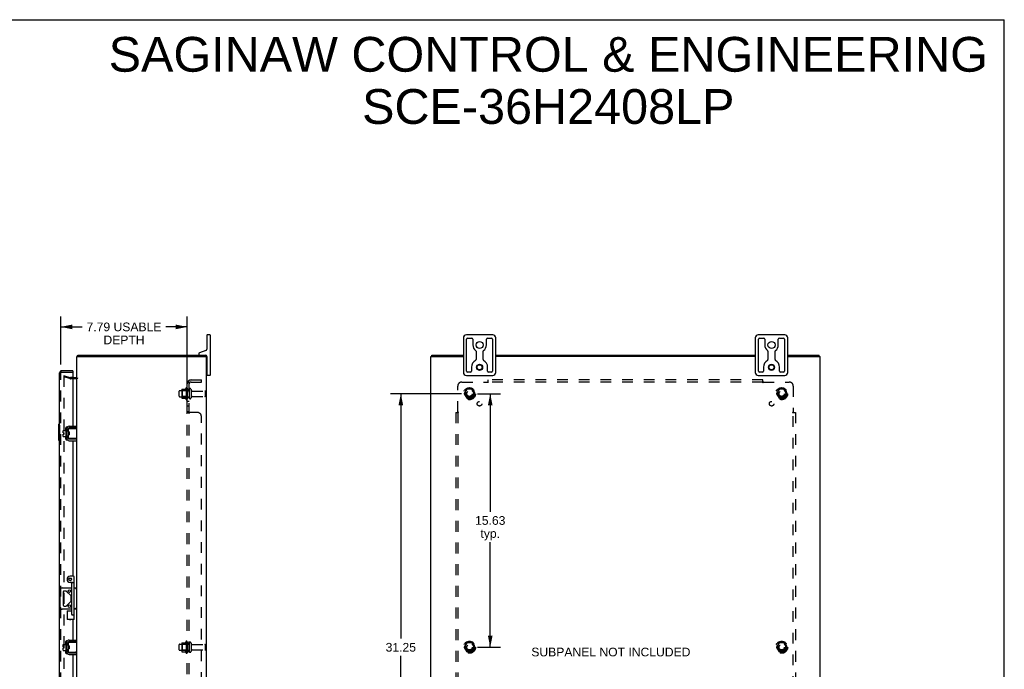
# Model space of a CAD drawing. Header units: inches. Extents: x 0 to 121, y 0 to 79.
# Tile 7 of 7: x 61 to 121, y 39 to 79. Entities that reach past the tile are written whole.
import ezdxf

# ---------------------------------------------------------------- set-up
doc = ezdxf.new("R2010")
doc.units = ezdxf.units.IN
doc.header["$LTSCALE"] = 6.678571
doc.header["$MEASUREMENT"] = 0
doc.linetypes.add('HIDDEN', pattern=[0.2, 0.1, -0.1])
doc.layers.get('0').update_dxf_attribs({"linetype": 'CONTINUOUS'})
for name, color, linetype in [('DEFAULT_2', 8, 'HIDDEN'), ('DIMENSIONS', 7, 'CONTINUOUS'), ('DOOR_ASSEMBLY', 7, 'CONTINUOUS'), ('SUBPANEL', 7, 'CONTINUOUS')]:
    doc.layers.add(name, color=color, linetype=linetype)
doc.styles.get("Standard").update_dxf_attribs({"font": 'arial.ttf'})
doc.dimstyles.new('DIMSTYLE_1', dxfattribs={"dimtxt": 0.535714, "dimasz": 0.714286, "dimexe": 0.09, "dimexo": 0.07, "dimgap": 0.0375, "dimtad": 0, "dimtih": 1, "dimtoh": 1, "dimzin": 4, "dimdsep": 46, "dimtxsty": 'Standard', "dimblk": '_FILLED', "dimblk1": '_FILLED', "dimblk2": '_FILLED', "dimcen": 0.09, "dimadec": 3, "dimazin": 1, "dimtfac": 1, "dimtdec": 3, "dimtofl": 0, "dimtmove": 0, "dimatfit": 3, "dimldrblk": '_FILLED', "dimfxl": 0, "dimtolj": 1, "dimtzin": 4, "dimarcsym": 0})

# ---------------------------------------------------------------- blocks, each defined once
blk = doc.blocks.new('_FILLED')
at = {"color": 0, "linetype": 'ByBlock'}
blk.add_solid([(0, 0), (-1, 0.2), (-1, -0.2)], dxfattribs=at)
blk = doc.blocks.new('*D4')
at = {"layer": 'DIMENSIONS', "color": 2, "linetype": 'Continuous'}
for p, q in [((63.25, 57.319), (63.25, 60.287)), ((71.043, 54.686), (71.043, 60.287)), ((63.25, 59.644), (64.573, 59.644)), ((71.043, 59.644), (69.719, 59.644))]:
    blk.add_line(p, q, dxfattribs=at)
at = {"layer": 'DIMENSIONS', "color": 2, "linetype": 'Continuous', "xscale": 0.7142857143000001, "yscale": 0.7142857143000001, "zscale": 0.7142857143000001, "rotation": 180}
blk.add_blockref('_FILLED', (63.25, 59.644), dxfattribs=at)
at = {"layer": 'DIMENSIONS', "color": 2, "linetype": 'Continuous', "xscale": 0.7142857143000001, "yscale": 0.7142857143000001, "zscale": 0.7142857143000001}
blk.add_blockref('_FILLED', (71.043, 59.644), dxfattribs=at)
at = {"layer": 'DIMENSIONS', "color": 2, "linetype": 'Continuous', "insert": (67.146, 59.912), "char_height": 0.53571, "width": 4.61033, "attachment_point": 2, "line_spacing_factor": 0.9}
blk.add_mtext('7.79 USABLE\\PDEPTH', dxfattribs=at)
blk = doc.blocks.new('*D10')
at = {"layer": 'DIMENSIONS', "color": 2, "linetype": 'Continuous'}
for p, q in [((88.949, 55.529), (90.371, 55.529)), ((89.729, 55.529), (89.729, 48.252)), ((89.729, 39.904), (89.729, 46.377)), ((88.949, 39.904), (90.371, 39.904))]:
    blk.add_line(p, q, dxfattribs=at)
at = {"layer": 'DIMENSIONS', "color": 2, "linetype": 'Continuous', "xscale": 0.7142857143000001, "yscale": 0.7142857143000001, "zscale": 0.7142857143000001}
for p, rotation in [((89.729, 55.529), 90), ((89.729, 39.904), 270)]:
    blk.add_blockref('_FILLED', p, dxfattribs=dict(at, rotation=rotation))
at = {"layer": 'DIMENSIONS', "color": 2, "linetype": 'Continuous', "insert": (89.729, 47.985), "char_height": 0.5357, "width": 1.87201, "attachment_point": 2, "line_spacing_factor": 0.9}
blk.add_mtext('15.63\\Ptyp.', dxfattribs=at)
blk = doc.blocks.new('*D11')
at = {"layer": 'DIMENSIONS', "color": 2, "linetype": 'Continuous'}
for p, q in [((87.949, 55.529), (83.572, 55.529)), ((84.215, 55.529), (84.215, 40.44)), ((84.215, 24.279), (84.215, 39.368)), ((87.949, 24.279), (83.572, 24.279))]:
    blk.add_line(p, q, dxfattribs=at)
at = {"layer": 'DIMENSIONS', "color": 2, "linetype": 'Continuous', "xscale": 0.7142857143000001, "yscale": 0.7142857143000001, "zscale": 0.7142857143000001}
for p, rotation in [((84.215, 55.529), 90), ((84.215, 24.279), 270)]:
    blk.add_blockref('_FILLED', p, dxfattribs=dict(at, rotation=rotation))
at = {"layer": 'DIMENSIONS', "color": 2, "linetype": 'Continuous', "insert": (84.215, 40.172), "char_height": 0.5357, "width": 1.87201, "attachment_point": 2, "line_spacing_factor": 0.9}
blk.add_mtext('31.25', dxfattribs=at)

msp = doc.modelspace()

# ---------------------------------------------------------------- linework, layer by layer
at = {"color": 7, "linetype": 'Continuous'}
for p, q in [((0, 78.571), (121.429, 78.571)), ((121.429, 0), (121.429, 78.571)), ((72.258, 59.129), (72.258, 58.269)), ((72.433, 59.154), (72.283, 59.154)), ((72.458, 59.129), (72.458, 56.679)), ((88.074, 58.969), (88.074, 56.839)), ((89.889, 59.154), (88.259, 59.154)), ((88.337, 58.954), (88.593, 58.954)), ((89.556, 58.954), (89.812, 58.954)), ((90.074, 56.839), (90.074, 58.969)), ((106.074, 58.969), (106.074, 56.839)), ((107.889, 59.154), (106.259, 59.154)), ((106.337, 58.954), (106.593, 58.954)), ((107.556, 58.954), (107.812, 58.954)), ((108.074, 56.839), (108.074, 58.969)), ((88.274, 56.917), (88.274, 58.892)), ((88.655, 58.892), (88.655, 58.529)), ((89.493, 58.529), (89.493, 58.892)), ((89.874, 58.892), (89.874, 56.917)), ((106.274, 56.917), (106.274, 58.892)), ((106.655, 58.892), (106.655, 58.529)), ((107.493, 58.529), (107.493, 58.892)), ((107.874, 58.892), (107.874, 56.917)), ((64.306, 57.829), (64.306, 57.904)), ((71.758, 57.982), (71.758, 57.964)), ((72.199, 58.185), (71.797, 58.039)), ((72.18, 57.829), (72.18, 57.904)), ((72.258, 57.814), (72.258, 56.679)), ((86.137, 57.829), (86.137, 57.904)), ((88.855, 58.139), (88.855, 57.635)), ((89.293, 57.635), (89.293, 58.139)), ((106.855, 58.139), (106.855, 57.635)), ((107.293, 57.635), (107.293, 58.139)), ((110.011, 57.829), (110.011, 57.904)), ((72.258, 57.449), (72.243, 57.449)), ((88.579, 57.154), (88.579, 56.917)), ((89.569, 56.917), (89.569, 57.154)), ((106.579, 57.154), (106.579, 56.917)), ((107.569, 56.917), (107.569, 57.154)), ((72.258, 56.859), (72.243, 56.859)), ((72.433, 56.654), (72.283, 56.654)), ((88.259, 56.654), (89.889, 56.654)), ((88.517, 56.854), (88.337, 56.854)), ((89.812, 56.854), (89.632, 56.854)), ((106.259, 56.654), (107.889, 56.654)), ((106.517, 56.854), (106.337, 56.854)), ((107.812, 56.854), (107.632, 56.854)), ((64.209, 53.422), (64.209, 53.526)), ((63.39, 53.113), (63.39, 53.249)), ((63.39, 53.113), (63.458, 53.113)), ((63.39, 52.899), (63.39, 53.045)), ((63.39, 53.045), (63.458, 53.045)), ((63.4, 53.259), (63.565, 53.259)), ((63.4, 52.889), (63.565, 52.889)), ((63.458, 53.045), (63.458, 53.113)), ((63.565, 53.323), (63.565, 52.836)), ((63.575, 53.333), (63.595, 53.333)), ((63.575, 52.826), (63.595, 52.826)), ((63.605, 53.393), (63.608, 53.393)), ((63.709, 53.362), (63.709, 52.797)), ((63.713, 53.197), (63.713, 53.382)), ((63.713, 52.777), (63.713, 52.962)), ((63.723, 53.392), (64.243, 53.392)), ((63.773, 53.172), (63.723, 53.172)), ((63.773, 52.987), (63.723, 52.987)), ((63.739, 52.987), (63.739, 53.172)), ((63.75, 52.987), (63.755, 52.996)), ((63.754, 52.999), (63.761, 52.987)), ((63.767, 53.092), (63.766, 53.113)), ((64.209, 53.422), (63.769, 53.422)), ((63.773, 53.172), (63.773, 52.987)), ((63.605, 52.765), (63.608, 52.765)), ((64.243, 52.767), (63.723, 52.767)), ((63.769, 52.737), (64.209, 52.737)), ((64.17, 52.774), (64.163, 52.777)), ((64.209, 52.737), (64.209, 52.633)), ((63.206, 42.373), (63.206, 43.435)), ((63.331, 43.56), (63.932, 43.56)), ((63.397, 43.307), (63.397, 42.502)), ((63.559, 43.369), (63.46, 43.369)), ((63.869, 43.085), (63.603, 43.351)), ((64.072, 43.56), (64.243, 43.56)), ((63.603, 42.458), (63.869, 42.723)), ((63.887, 42.768), (63.887, 43.041)), ((63.932, 42.248), (63.331, 42.248)), ((63.46, 42.439), (63.559, 42.439)), ((64.243, 42.248), (64.072, 42.248)), ((63.39, 39.938), (63.39, 40.074)), ((63.4, 40.084), (63.565, 40.084)), ((63.565, 40.148), (63.565, 39.661)), ((63.575, 40.158), (63.595, 40.158)), ((63.605, 40.218), (63.608, 40.218)), ((63.709, 40.187), (63.709, 39.622)), ((63.713, 40.022), (63.713, 40.207)), ((63.723, 40.217), (64.243, 40.217)), ((64.209, 40.247), (63.769, 40.247)), ((64.209, 40.247), (64.209, 40.351)), ((63.39, 39.938), (63.458, 39.938)), ((63.39, 39.724), (63.39, 39.87)), ((63.39, 39.87), (63.458, 39.87)), ((63.4, 39.714), (63.565, 39.714)), ((63.458, 39.87), (63.458, 39.938)), ((63.575, 39.651), (63.595, 39.651)), ((63.605, 39.59), (63.608, 39.59)), ((63.713, 39.602), (63.713, 39.787)), ((63.773, 39.997), (63.723, 39.997)), ((63.773, 39.812), (63.723, 39.812)), ((64.243, 39.592), (63.723, 39.592)), ((63.739, 39.812), (63.739, 39.997)), ((63.75, 39.812), (63.755, 39.821)), ((63.754, 39.824), (63.761, 39.812)), ((63.767, 39.917), (63.766, 39.938)), ((63.769, 39.562), (64.209, 39.562)), ((63.773, 39.997), (63.773, 39.812)), ((64.17, 39.599), (64.163, 39.602)), ((64.209, 39.562), (64.209, 39.458))]:
    msp.add_line(p, q, dxfattribs=at)
at = {"color": 3, "linetype": 'Continuous'}
for p, q in [((64.243, 21.979), (64.243, 57.829)), ((64.243, 57.829), (72.243, 57.829)), ((64.306, 57.904), (72.18, 57.904)), ((72.243, 21.979), (72.243, 57.829)), ((86.074, 21.979), (86.074, 57.829)), ((86.074, 57.829), (88.074, 57.829)), ((86.137, 57.904), (88.074, 57.904)), ((90.074, 57.904), (106.074, 57.904)), ((106.074, 57.829), (90.074, 57.829)), ((108.074, 57.904), (110.011, 57.904)), ((108.074, 57.829), (110.074, 57.829)), ((110.074, 21.979), (110.074, 57.829)), ((64, 56.529), (64.201, 56.529)), ((63.769, 53.526), (64.209, 53.526)), ((63.605, 53.393), (63.605, 52.765)), ((63.769, 52.633), (64.209, 52.633)), ((63.605, 40.218), (63.605, 39.59)), ((63.769, 40.351), (64.209, 40.351)), ((63.769, 39.458), (64.209, 39.458))]:
    msp.add_line(p, q, dxfattribs=at)
for points in [[(64.281, 57.873), (64.282, 57.875), (64.283, 57.876), (64.285, 57.878), (64.286, 57.88), (64.287, 57.882), (64.288, 57.884), (64.289, 57.886)], [(64.289, 57.886), (64.292, 57.89), (64.293, 57.892), (64.294, 57.894), (64.295, 57.896), (64.296, 57.898), (64.297, 57.899), (64.298, 57.901), (64.3, 57.902), (64.301, 57.903), (64.302, 57.903), (64.303, 57.904), (64.304, 57.904), (64.305, 57.904), (64.306, 57.904)]]:
    msp.add_lwpolyline(points, dxfattribs=at)
at = {"color": 7, "linetype": 'Continuous'}
for points in [[(63.713, 53.197), (63.713, 53.195), (63.713, 53.193), (63.713, 53.191), (63.714, 53.19), (63.714, 53.188), (63.714, 53.187), (63.714, 53.186), (63.715, 53.184), (63.715, 53.183), (63.715, 53.182), (63.716, 53.181), (63.716, 53.18), (63.717, 53.179), (63.717, 53.178), (63.718, 53.177), (63.718, 53.176), (63.719, 53.175), (63.719, 53.174), (63.72, 53.174), (63.72, 53.173), (63.721, 53.172), (63.722, 53.172), (63.722, 53.172), (63.723, 53.172)], [(63.723, 52.987), (63.722, 52.987), (63.722, 52.986), (63.721, 52.986), (63.72, 52.985), (63.72, 52.985), (63.719, 52.984), (63.719, 52.984), (63.718, 52.983), (63.718, 52.982), (63.717, 52.981), (63.717, 52.98), (63.716, 52.979), (63.716, 52.978), (63.715, 52.977), (63.715, 52.976), (63.715, 52.974), (63.714, 52.973), (63.714, 52.972), (63.714, 52.97), (63.714, 52.969), (63.714, 52.967), (63.713, 52.965), (63.713, 52.964), (63.713, 52.962)], [(63.741, 53.1), (63.74, 53.107), (63.739, 53.112)], [(63.745, 53.059), (63.743, 53.075), (63.742, 53.083), (63.741, 53.1)], [(63.754, 52.999), (63.753, 53), (63.753, 53.002), (63.752, 53.005), (63.751, 53.009), (63.75, 53.013), (63.749, 53.018), (63.749, 53.024), (63.748, 53.03), (63.747, 53.037), (63.746, 53.044), (63.745, 53.052), (63.745, 53.059)], [(63.766, 53.113), (63.765, 53.124), (63.764, 53.134), (63.763, 53.144), (63.763, 53.153), (63.762, 53.161), (63.761, 53.169), (63.761, 53.172)], [(63.77, 53.049), (63.768, 53.07), (63.767, 53.092)], [(63.773, 53), (63.773, 53), (63.772, 53.009), (63.772, 53.018), (63.771, 53.028), (63.77, 53.038), (63.77, 53.049)], [(64.163, 53.382), (64.17, 53.384), (64.173, 53.385), (64.177, 53.386), (64.18, 53.387), (64.182, 53.388), (64.185, 53.389), (64.188, 53.39), (64.19, 53.39), (64.193, 53.391), (64.195, 53.391), (64.197, 53.391), (64.199, 53.392), (64.201, 53.392)], [(63.713, 52.816), (63.712, 52.818), (63.71, 52.819), (63.709, 52.821)], [(64.201, 52.767), (64.199, 52.767), (64.197, 52.767), (64.195, 52.767), (64.193, 52.768), (64.19, 52.768), (64.188, 52.769), (64.185, 52.769), (64.182, 52.77), (64.18, 52.771), (64.177, 52.772), (64.173, 52.773), (64.17, 52.774)], [(64.236, 43.56), (64.233, 43.56), (64.229, 43.558), (64.225, 43.556), (64.22, 43.554), (64.215, 43.55), (64.21, 43.547), (64.204, 43.543), (64.198, 43.539), (64.192, 43.534), (64.186, 43.53), (64.18, 43.525), (64.174, 43.52), (64.168, 43.515), (64.161, 43.51), (64.155, 43.505), (64.149, 43.5)], [(64.168, 42.293), (64.155, 42.303), (64.149, 42.308)], [(64.236, 42.248), (64.233, 42.249), (64.229, 42.25), (64.225, 42.252), (64.22, 42.255), (64.215, 42.258), (64.21, 42.262), (64.204, 42.266), (64.198, 42.27), (64.192, 42.274), (64.186, 42.279), (64.18, 42.284), (64.174, 42.288), (64.168, 42.293)], [(64.163, 40.207), (64.17, 40.209), (64.173, 40.21), (64.177, 40.211), (64.18, 40.212), (64.182, 40.213), (64.185, 40.214), (64.188, 40.215), (64.19, 40.215), (64.193, 40.216), (64.195, 40.216), (64.197, 40.216), (64.199, 40.217), (64.201, 40.217)], [(63.713, 39.641), (63.712, 39.643), (63.71, 39.644), (63.709, 39.646)], [(63.713, 40.022), (63.713, 40.02), (63.713, 40.018), (63.713, 40.016), (63.714, 40.015), (63.714, 40.013), (63.714, 40.012), (63.714, 40.011), (63.715, 40.009), (63.715, 40.008), (63.715, 40.007), (63.716, 40.006), (63.716, 40.005), (63.717, 40.004), (63.717, 40.003), (63.718, 40.002), (63.718, 40.001), (63.719, 40), (63.719, 39.999), (63.72, 39.999), (63.72, 39.998), (63.721, 39.997), (63.722, 39.997), (63.722, 39.997), (63.723, 39.997)], [(63.723, 39.812), (63.722, 39.812), (63.722, 39.811), (63.721, 39.811), (63.72, 39.81), (63.72, 39.81), (63.719, 39.809), (63.719, 39.809), (63.718, 39.808), (63.718, 39.807), (63.717, 39.806), (63.717, 39.805), (63.716, 39.804), (63.716, 39.803), (63.715, 39.802), (63.715, 39.801), (63.715, 39.799), (63.714, 39.798), (63.714, 39.797), (63.714, 39.795), (63.714, 39.794), (63.714, 39.792), (63.713, 39.79), (63.713, 39.789), (63.713, 39.787)], [(63.741, 39.925), (63.74, 39.932), (63.739, 39.937)], [(63.745, 39.884), (63.743, 39.9), (63.742, 39.908), (63.741, 39.925)], [(63.754, 39.824), (63.753, 39.825), (63.753, 39.827), (63.752, 39.83), (63.751, 39.834), (63.75, 39.838), (63.749, 39.843), (63.749, 39.849), (63.748, 39.855), (63.747, 39.862), (63.746, 39.869), (63.745, 39.877), (63.745, 39.884)], [(63.766, 39.938), (63.765, 39.949), (63.764, 39.959), (63.763, 39.969), (63.763, 39.978), (63.762, 39.986), (63.761, 39.994), (63.761, 39.997)], [(63.77, 39.874), (63.768, 39.895), (63.767, 39.917)], [(63.773, 39.825), (63.773, 39.825), (63.772, 39.834), (63.772, 39.843), (63.771, 39.853), (63.77, 39.863), (63.77, 39.874)], [(64.201, 39.592), (64.199, 39.592), (64.197, 39.592), (64.195, 39.592), (64.193, 39.593), (64.19, 39.593), (64.188, 39.594), (64.185, 39.594), (64.182, 39.595), (64.18, 39.596), (64.177, 39.597), (64.173, 39.598), (64.17, 39.599)]]:
    msp.add_lwpolyline(points, dxfattribs=at)
for centre, radius in [((89.074, 58.529), 0.219), ((107.074, 58.529), 0.219), ((89.074, 57.154), 0.188), ((89.074, 57.154), 0.156), ((107.074, 57.154), 0.188), ((107.074, 57.154), 0.156), ((63.778, 43.369), 0.08), ((63.778, 42.439), 0.08)]:
    msp.add_circle(centre, radius, dxfattribs=at)
for centre, radius, start, end in [((72.283, 59.129), 0.025, 90, 180), ((72.433, 59.129), 0.025, 0, 90), ((88.259, 58.969), 0.185, 90, 180), ((88.337, 58.892), 0.0625, 90, 180), ((88.593, 58.892), 0.0625, 360, 90), ((89.556, 58.892), 0.0625, 90, 180), ((89.812, 58.892), 0.0625, 360, 90), ((89.889, 58.969), 0.185, 0, 90), ((106.259, 58.969), 0.185, 90, 180), ((106.337, 58.892), 0.0625, 90, 180), ((106.593, 58.892), 0.0625, 360, 90), ((107.556, 58.892), 0.0625, 90, 180), ((107.812, 58.892), 0.0625, 360, 90), ((107.889, 58.969), 0.185, 0, 90), ((89.074, 58.529), 0.419, 180, 234.22305), ((89.074, 58.529), 0.419, 305.77695, 360), ((107.074, 58.529), 0.419, 180, 234.22305), ((107.074, 58.529), 0.419, 305.77695, 360), ((71.818, 57.982), 0.06, 110, 180), ((71.818, 57.964), 0.06, 180, 270), ((72.168, 57.814), 0.09, 0, 82.42413), ((72.168, 58.269), 0.09, 290, 360), ((88.793, 58.139), 0.0625, 0, 54.22305), ((89.356, 58.139), 0.0625, 125.77695, 180), ((106.793, 58.139), 0.0625, 0, 54.22305), ((107.356, 58.139), 0.0625, 125.77695, 180), ((89.074, 57.154), 0.495, 120.32689, 180), ((88.793, 57.635), 0.0625, 300.32689, 0), ((89.356, 57.635), 0.0625, 180, 239.67311), ((89.074, 57.154), 0.495, 0, 59.67311), ((107.074, 57.154), 0.495, 120.32689, 180), ((106.793, 57.635), 0.0625, 300.32689, 0), ((107.356, 57.635), 0.0625, 180, 239.67311), ((107.074, 57.154), 0.495, 0, 59.67311), ((72.283, 56.679), 0.025, 180, 270), ((72.433, 56.679), 0.025, 270, 360), ((88.259, 56.839), 0.185, 180, 270), ((88.337, 56.917), 0.0625, 180, 270), ((88.517, 56.917), 0.0625, 270, 0), ((89.632, 56.917), 0.0625, 180, 270), ((89.812, 56.917), 0.0625, 270, 0), ((89.889, 56.839), 0.185, 270, 360), ((106.259, 56.839), 0.185, 180, 270), ((106.337, 56.917), 0.0625, 180, 270), ((106.517, 56.917), 0.0625, 270, 0), ((107.632, 56.917), 0.0625, 180, 270), ((107.812, 56.917), 0.0625, 270, 0), ((107.889, 56.839), 0.185, 270, 360), ((63.4, 53.249), 0.01, 90, 180), ((63.4, 52.899), 0.01, 180, 270), ((63.575, 53.323), 0.01, 90, 180), ((63.575, 52.836), 0.01, 180, 270), ((63.595, 53.323), 0.01, 0, 90), ((63.595, 52.836), 0.01, 270, 360), ((63.769, 53.362), 0.06, 90, 180), ((63.723, 53.329), 0.0162, 128.10955, 149.75015), ((63.723, 53.382), 0.01, 90, 144.8477), ((63.723, 52.829), 0.0162, 210.24985, 231.89045), ((63.769, 52.797), 0.06, 180, 270), ((63.723, 52.777), 0.01, 180, 189.02248), ((63.723, 52.777), 0.01, 214.70761, 270), ((63.331, 43.435), 0.125, 90, 180), ((63.46, 43.307), 0.0625, 90, 180), ((63.559, 43.307), 0.0625, 45, 90), ((63.46, 42.502), 0.0625, 180, 270), ((63.825, 43.041), 0.0625, 0, 45), ((63.825, 42.768), 0.0625, 315, 360), ((63.331, 42.373), 0.125, 180, 270), ((63.559, 42.502), 0.0625, 270, 315), ((63.4, 40.074), 0.01, 90, 180), ((63.575, 40.148), 0.01, 90, 180), ((63.595, 40.148), 0.01, 0, 90), ((63.769, 40.187), 0.06, 90, 180), ((63.723, 40.154), 0.0162, 128.10955, 149.75015), ((63.723, 40.207), 0.01, 90, 144.8477), ((63.4, 39.724), 0.01, 180, 270), ((63.575, 39.661), 0.01, 180, 270), ((63.595, 39.661), 0.01, 270, 360), ((63.723, 39.654), 0.0162, 210.24985, 231.89045), ((63.769, 39.622), 0.06, 180, 270), ((63.723, 39.602), 0.01, 180, 189.02248), ((63.723, 39.602), 0.01, 214.70761, 270)]:
    msp.add_arc(centre, radius, start, end, dxfattribs=at)
at = {"color": 3, "linetype": 'Continuous'}
for centre, radius, start, end in [((64.36, 57.787), 0.117, 132.55692, 158.95977), ((64.201, 56.571), 0.042, 270, 360), ((63.769, 53.362), 0.164, 90, 180), ((63.769, 52.797), 0.164, 180, 270), ((63.769, 40.187), 0.164, 90, 180), ((63.769, 39.622), 0.164, 180, 270)]:
    msp.add_arc(centre, radius, start, end, dxfattribs=at)
at = {"layer": 'DEFAULT_2', "color": 8, "linetype": 'HIDDEN'}
for p, q in [((63.45, 56.634), (63.43, 56.561)), ((63.43, 56.614), (63.43, 56.613)), ((63.43, 56.613), (63.43, 23.195)), ((63.816, 56.458), (63.43, 56.561)), ((63.445, 56.628), (63.444, 56.628)), ((63.45, 56.634), (63.836, 56.53)), ((64, 56.529), (63.842, 56.529)), ((64.201, 56.454), (63.842, 56.454)), ((70.973, 55.885), (70.973, 55.173)), ((71.043, 55.863), (71.043, 55.195)), ((70.543, 55.372), (70.543, 55.687)), ((70.573, 55.717), (71.168, 55.717)), ((70.573, 55.342), (71.168, 55.342)), ((70.707, 55.785), (70.707, 55.274)), ((70.727, 55.713), (70.707, 55.733)), ((70.727, 55.346), (70.707, 55.326)), ((70.717, 55.807), (70.945, 55.807)), ((70.717, 55.252), (70.945, 55.252)), ((70.727, 55.713), (70.727, 55.346)), ((71.023, 55.713), (70.727, 55.713)), ((71.023, 55.346), (70.727, 55.346)), ((71.023, 55.713), (71.043, 55.733)), ((71.023, 55.713), (71.023, 55.346)), ((71.023, 55.346), (71.043, 55.326)), ((71.168, 55.787), (71.168, 55.272)), ((71.278, 55.787), (71.278, 55.272)), ((71.34, 55.694), (72.138, 55.694)), ((71.34, 55.364), (72.138, 55.364)), ((72.168, 55.394), (72.168, 55.664)), ((88.286, 55.802), (88.132, 55.534)), ((88.132, 55.524), (88.286, 55.257)), ((88.604, 55.807), (88.295, 55.807)), ((88.604, 55.252), (88.295, 55.252)), ((88.767, 55.534), (88.612, 55.802)), ((88.612, 55.257), (88.767, 55.524)), ((107.536, 55.802), (107.382, 55.534)), ((107.382, 55.524), (107.536, 55.257)), ((107.854, 55.807), (107.545, 55.807)), ((107.854, 55.252), (107.545, 55.252)), ((108.017, 55.534), (107.862, 55.802)), ((107.862, 55.257), (108.017, 55.524)), ((70.573, 40.092), (71.168, 40.092)), ((70.707, 40.16), (70.707, 39.649)), ((70.727, 40.088), (70.707, 40.108)), ((70.717, 40.182), (70.945, 40.182)), ((71.023, 40.088), (70.727, 40.088)), ((70.727, 40.088), (70.727, 39.721)), ((70.973, 40.26), (70.973, 39.548)), ((71.023, 40.088), (71.043, 40.108)), ((71.023, 40.088), (71.023, 39.721)), ((71.043, 40.238), (71.043, 39.57)), ((71.168, 40.162), (71.168, 39.647)), ((71.278, 40.162), (71.278, 39.647)), ((88.286, 40.177), (88.132, 39.909)), ((88.604, 40.182), (88.295, 40.182)), ((88.767, 39.909), (88.612, 40.177)), ((107.536, 40.177), (107.382, 39.909)), ((107.854, 40.182), (107.545, 40.182)), ((108.017, 39.909), (107.862, 40.177)), ((70.543, 39.747), (70.543, 40.062)), ((70.573, 39.717), (71.168, 39.717)), ((70.727, 39.721), (70.707, 39.701)), ((70.717, 39.627), (70.945, 39.627)), ((71.023, 39.721), (70.727, 39.721)), ((71.023, 39.721), (71.043, 39.701)), ((71.34, 40.069), (72.138, 40.069)), ((71.34, 39.739), (72.138, 39.739)), ((72.168, 39.769), (72.168, 40.039)), ((88.132, 39.899), (88.286, 39.632)), ((88.604, 39.627), (88.295, 39.627)), ((88.612, 39.632), (88.767, 39.899)), ((107.382, 39.899), (107.536, 39.632)), ((107.854, 39.627), (107.545, 39.627)), ((107.862, 39.632), (108.017, 39.899))]:
    msp.add_line(p, q, dxfattribs=at)
for points in [[(63.444, 56.628), (63.442, 56.628), (63.441, 56.627), (63.44, 56.627), (63.438, 56.626), (63.437, 56.626), (63.436, 56.625), (63.435, 56.624), (63.434, 56.623), (63.433, 56.621), (63.432, 56.62), (63.431, 56.619), (63.431, 56.617), (63.43, 56.616), (63.43, 56.614)], [(63.448, 56.627), (63.447, 56.628), (63.445, 56.628), (63.445, 56.628)]]:
    msp.add_lwpolyline(points, dxfattribs=at)
for centre, radius in [((88.449, 55.529), 0.372), ((88.449, 55.529), 0.356), ((107.699, 55.529), 0.372), ((107.699, 55.529), 0.356), ((88.449, 55.529), 0.312), ((88.449, 55.529), 0.204), ((88.449, 55.529), 0.188), ((88.449, 55.529), 0.183), ((88.449, 55.529), 0.165), ((107.699, 55.529), 0.312), ((107.699, 55.529), 0.204), ((107.699, 55.529), 0.188), ((107.699, 55.529), 0.183), ((107.699, 55.529), 0.165), ((88.449, 39.904), 0.372), ((88.449, 39.904), 0.356), ((88.449, 39.904), 0.312), ((88.449, 39.904), 0.204), ((88.449, 39.904), 0.188), ((88.449, 39.904), 0.183), ((107.699, 39.904), 0.372), ((107.699, 39.904), 0.356), ((107.699, 39.904), 0.312), ((107.699, 39.904), 0.204), ((107.699, 39.904), 0.188), ((107.699, 39.904), 0.183), ((88.449, 39.904), 0.165), ((107.699, 39.904), 0.165)]:
    msp.add_circle(centre, radius, dxfattribs=at)
for centre, radius, start, end in [((63.842, 56.554), 0.025, 255, 270), ((64.201, 56.571), 0.117, 270, 326.90018), ((63.842, 56.554), 0.1, 255, 270), ((71.573, 55.529), 0.698, 149.33687, 156.03207), ((71.004, 55.863), 0.0384, 0, 145.55034), ((70.573, 55.687), 0.03, 90, 180), ((70.573, 55.372), 0.03, 180, 270), ((70.717, 55.797), 0.01, 90, 174.80617), ((70.848, 55.785), 0.141, 174.79195, 180), ((70.848, 55.274), 0.141, 180, 185.20805), ((70.717, 55.262), 0.01, 185.19383, 270), ((70.926, 55.817), 0.01, 270, 336.03207), ((70.926, 55.242), 0.01, 23.96793, 90), ((71.223, 55.787), 0.055, 0, 180), ((71.223, 55.272), 0.055, 180, 360), ((71.34, 55.757), 0.0625, 180, 270), ((71.34, 55.302), 0.0625, 90, 180), ((72.138, 55.664), 0.03, 360, 90), ((72.138, 55.394), 0.03, 270, 0), ((88.14, 55.529), 0.01, 150.01268, 209.98829), ((88.295, 55.797), 0.01, 90.01235, 149.98915), ((88.295, 55.262), 0.01, 210.01204, 269.98872), ((88.604, 55.797), 0.01, 30.01204, 89.98872), ((88.604, 55.262), 0.01, 270.01235, 329.98915), ((88.758, 55.529), 0.01, 330.01268, 29.98829), ((107.39, 55.529), 0.01, 150.01268, 209.98829), ((107.545, 55.797), 0.01, 90.01235, 149.98915), ((107.545, 55.262), 0.01, 210.01204, 269.98872), ((107.854, 55.797), 0.01, 30.01204, 89.98872), ((107.854, 55.262), 0.01, 270.01235, 329.98915), ((108.008, 55.529), 0.01, 330.01268, 29.98829), ((71.573, 55.529), 0.698, 203.96793, 210.66313), ((71.004, 55.195), 0.0384, 214.44966, 360), ((70.573, 40.062), 0.03, 90, 180), ((70.717, 40.172), 0.01, 90, 174.80617), ((70.848, 40.16), 0.141, 174.79195, 180), ((70.926, 40.192), 0.01, 270, 336.03207), ((71.573, 39.904), 0.698, 149.33687, 156.03207), ((71.004, 40.238), 0.0384, 0, 145.55034), ((71.223, 40.162), 0.055, 0, 180), ((71.34, 40.132), 0.0625, 180, 270), ((88.295, 40.172), 0.01, 90.01235, 149.98915), ((88.604, 40.172), 0.01, 30.01204, 89.98872), ((107.545, 40.172), 0.01, 90.01235, 149.98915), ((107.854, 40.172), 0.01, 30.01204, 89.98872), ((70.573, 39.747), 0.03, 180, 270), ((70.848, 39.649), 0.141, 180, 185.20805), ((70.717, 39.637), 0.01, 185.19383, 270), ((70.926, 39.617), 0.01, 23.96793, 90), ((71.573, 39.904), 0.698, 203.96793, 210.66313), ((71.004, 39.57), 0.0384, 214.44966, 360), ((71.223, 39.647), 0.055, 180, 360), ((71.34, 39.677), 0.0625, 90, 180), ((72.138, 40.039), 0.03, 360, 90), ((72.138, 39.769), 0.03, 270, 0), ((88.14, 39.904), 0.01, 150.01268, 209.98829), ((88.295, 39.637), 0.01, 210.01204, 269.98872), ((88.604, 39.637), 0.01, 270.01235, 329.98915), ((88.758, 39.904), 0.01, 330.01268, 29.98829), ((107.39, 39.904), 0.01, 150.01268, 209.98829), ((107.545, 39.637), 0.01, 210.01204, 269.98872), ((107.854, 39.637), 0.01, 270.01235, 329.98915), ((108.008, 39.904), 0.01, 330.01268, 29.98829)]:
    msp.add_arc(centre, radius, start, end, dxfattribs=at)
at = {"layer": 'DOOR_ASSEMBLY', "color": 3, "linetype": 'Continuous'}
for p, q in [((63.175, 22.99), (63.175, 56.819)), ((64, 56.936), (63.292, 56.936)), ((64, 56.861), (64, 53.526)), ((63.558, 53.259), (63.558, 53.435)), ((63.608, 53.485), (63.662, 53.485)), ((63.558, 52.723), (63.558, 52.889)), ((64, 53.422), (64, 53.392)), ((63.662, 52.673), (63.608, 52.673)), ((64, 52.767), (64, 52.737)), ((64, 52.633), (64, 44.279)), ((64, 41.617), (64, 40.351)), ((63.558, 40.084), (63.558, 40.26)), ((63.608, 40.31), (63.662, 40.31)), ((64, 40.247), (64, 40.217)), ((63.558, 39.548), (63.558, 39.714)), ((63.662, 39.498), (63.608, 39.498)), ((64, 39.592), (64, 39.562)), ((64, 39.458), (64, 27.176))]:
    msp.add_line(p, q, dxfattribs=at)
at = {"layer": 'DOOR_ASSEMBLY', "color": 8, "linetype": 'HIDDEN'}
for p, q in [((63.25, 22.99), (63.25, 56.819)), ((63.292, 56.861), (64, 56.861))]:
    msp.add_line(p, q, dxfattribs=at)
at = {"layer": 'DOOR_ASSEMBLY', "color": 7, "linetype": 'Continuous'}
for p, q in [((64, 56.936), (64, 56.861)), ((63.115, 53.639), (63.115, 52.669)), ((63.13, 53.654), (63.175, 53.654)), ((63.161, 53.554), (63.161, 52.754)), ((63.13, 52.654), (63.175, 52.654)), ((64.042, 44.279), (63.822, 44.279)), ((63.902, 43.904), (63.822, 43.904)), ((63.932, 41.934), (63.932, 43.874)), ((63.962, 43.904), (64.042, 43.904)), ((64.072, 41.617), (64.072, 44.249)), ((63.635, 42.154), (63.635, 41.617)), ((63.635, 42.154), (63.932, 42.154)), ((63.954, 41.904), (64.042, 41.904)), ((64.072, 41.617), (63.635, 41.617))]:
    msp.add_line(p, q, dxfattribs=at)
for points in [[(63.16, 53.59), (63.16, 53.585), (63.161, 53.579), (63.161, 53.573), (63.161, 53.567), (63.161, 53.561), (63.161, 53.554)], [(63.161, 52.754), (63.161, 52.748), (63.161, 52.742), (63.161, 52.736), (63.161, 52.73), (63.16, 52.724), (63.16, 52.718)], [(63.635, 42.154), (63.635, 42.154), (63.636, 42.153), (63.637, 42.152), (63.656, 42.133)], [(63.656, 42.133), (63.66, 42.129), (63.665, 42.124)], [(63.902, 41.934), (63.909, 41.928), (63.915, 41.922), (63.922, 41.916), (63.929, 41.912), (63.935, 41.908), (63.942, 41.906), (63.948, 41.905), (63.954, 41.904)], [(63.635, 41.617), (63.635, 41.617), (63.636, 41.618), (63.637, 41.619), (63.656, 41.638)], [(63.656, 41.638), (63.66, 41.642), (63.665, 41.647)], [(64.051, 41.638), (64.047, 41.642), (64.042, 41.647)], [(64.072, 41.617), (64.072, 41.617), (64.071, 41.618), (64.07, 41.619), (64.051, 41.638)]]:
    msp.add_lwpolyline(points, dxfattribs=at)
for radius in [0.085, 0.08]:
    msp.add_circle((63.822, 44.092), radius, dxfattribs=at)
at = {"layer": 'DOOR_ASSEMBLY', "color": 3, "linetype": 'Continuous'}
for centre, radius, start, end in [((63.292, 56.819), 0.117, 90, 180), ((63.608, 53.435), 0.05, 90, 180), ((63.608, 52.723), 0.05, 180, 270), ((63.822, 41.717), 0.109, 246.5639, 293.4361), ((63.608, 40.26), 0.05, 90, 180), ((63.608, 39.548), 0.05, 180, 270)]:
    msp.add_arc(centre, radius, start, end, dxfattribs=at)
at = {"layer": 'DOOR_ASSEMBLY', "color": 8, "linetype": 'HIDDEN'}
msp.add_arc((63.292, 56.819), 0.042, 90, 180, dxfattribs=at)
at = {"layer": 'DOOR_ASSEMBLY', "color": 7, "linetype": 'Continuous'}
for centre, radius, start, end in [((63.13, 53.639), 0.015, 90, 180), ((63.16, 53.639), 0.015, 0, 90), ((63.13, 52.669), 0.015, 180, 270), ((63.16, 52.669), 0.015, 270, 360), ((63.822, 44.092), 0.188, 90, 270), ((63.902, 43.874), 0.03, 359.99872, 89.99336), ((63.962, 43.874), 0.03, 90, 180), ((64.042, 44.249), 0.03, 0, 90), ((64.042, 43.874), 0.03, 0, 90), ((63.962, 41.934), 0.03, 180, 270), ((64.042, 41.934), 0.03, 270, 360)]:
    msp.add_arc(centre, radius, start, end, dxfattribs=at)
at = {"layer": 'SUBPANEL', "color": 8, "linetype": 'HIDDEN'}
for p, q in [((71.043, 23.56), (71.043, 56.248)), ((71.168, 56.248), (71.043, 56.248)), ((71.097, 56.286), (71.193, 56.207)), ((71.108, 56.248), (71.108, 56.248)), ((71.121, 56.246), (71.123, 56.245)), ((71.123, 56.245), (71.124, 56.245)), ((71.124, 56.245), (71.125, 56.244)), ((71.125, 56.244), (71.127, 56.244)), ((71.127, 56.244), (71.128, 56.244)), ((71.128, 56.244), (71.13, 56.243)), ((71.13, 56.243), (71.131, 56.243)), ((71.131, 56.243), (71.133, 56.242)), ((71.133, 56.242), (71.135, 56.242)), ((71.135, 56.242), (71.136, 56.241)), ((71.168, 23.56), (71.168, 56.248)), ((71.28, 56.373), (71.918, 56.373)), ((71.28, 56.248), (71.918, 56.248)), ((71.918, 56.248), (71.918, 56.373)), ((87.73, 54.408), (87.73, 55.998)), ((87.98, 56.248), (89.57, 56.248)), ((89.584, 56.262), (89.581, 56.259)), ((89.588, 56.267), (89.584, 56.262)), ((89.605, 56.207), (89.605, 56.373)), ((106.543, 56.373), (89.605, 56.373)), ((106.543, 56.248), (89.605, 56.248)), ((106.543, 56.207), (106.543, 56.373)), ((106.578, 56.248), (108.168, 56.248)), ((108.418, 55.998), (108.418, 54.408)), ((71.168, 55.779), (71.043, 55.779)), ((71.168, 55.279), (71.043, 55.279)), ((71.168, 55.051), (71.043, 55.051)), ((71.168, 54.77), (71.043, 54.77)), ((71.168, 54.408), (71.043, 54.408)), ((71.668, 54.373), (71.097, 54.373)), ((71.918, 25.685), (71.918, 54.123)), ((87.605, 54.373), (87.605, 25.435)), ((87.605, 54.373), (87.771, 54.373)), ((87.73, 54.373), (87.73, 25.435)), ((108.377, 54.373), (108.543, 54.373)), ((108.418, 25.435), (108.418, 54.373)), ((108.432, 54.394), (108.429, 54.398)), ((108.437, 54.39), (108.432, 54.394)), ((108.543, 54.373), (108.543, 25.435)), ((71.168, 40.154), (71.043, 40.154)), ((71.168, 39.654), (71.043, 39.654))]:
    msp.add_line(p, q, dxfattribs=at)
for points in [[(71.065, 56.268), (71.062, 56.267), (71.059, 56.265), (71.056, 56.264), (71.053, 56.262), (71.051, 56.261), (71.049, 56.259), (71.047, 56.257), (71.045, 56.255), (71.044, 56.254), (71.043, 56.252), (71.043, 56.251), (71.043, 56.249), (71.043, 56.248)], [(71.097, 56.286), (71.095, 56.285), (71.093, 56.283), (71.091, 56.281), (71.088, 56.279), (71.085, 56.277), (71.082, 56.276), (71.079, 56.274), (71.075, 56.272), (71.072, 56.271), (71.065, 56.268)], [(71.111, 56.248), (71.111, 56.248), (71.11, 56.248), (71.11, 56.248), (71.109, 56.248), (71.109, 56.248), (71.109, 56.248), (71.108, 56.248), (71.108, 56.248), (71.108, 56.248), (71.108, 56.248)], [(71.108, 56.248), (71.108, 56.248), (71.108, 56.248), (71.109, 56.248), (71.109, 56.248), (71.109, 56.248), (71.11, 56.248), (71.11, 56.248), (71.111, 56.248), (71.111, 56.248), (71.112, 56.248), (71.112, 56.247), (71.113, 56.247), (71.113, 56.247), (71.114, 56.247), (71.115, 56.247), (71.115, 56.247), (71.116, 56.247), (71.117, 56.247), (71.117, 56.246), (71.118, 56.246), (71.118, 56.246), (71.119, 56.246), (71.12, 56.246), (71.12, 56.246), (71.121, 56.246)], [(71.136, 56.241), (71.138, 56.241), (71.139, 56.24), (71.14, 56.24), (71.14, 56.24), (71.141, 56.239), (71.142, 56.239), (71.143, 56.239), (71.144, 56.238), (71.145, 56.238), (71.146, 56.238), (71.147, 56.237), (71.148, 56.237), (71.149, 56.236), (71.15, 56.236), (71.151, 56.236), (71.151, 56.235), (71.152, 56.235), (71.153, 56.235), (71.154, 56.234), (71.155, 56.234), (71.156, 56.234), (71.156, 56.233), (71.157, 56.233), (71.158, 56.232), (71.159, 56.232), (71.159, 56.232), (71.16, 56.231), (71.161, 56.231), (71.162, 56.231), (71.162, 56.23), (71.163, 56.23), (71.164, 56.23), (71.164, 56.229), (71.165, 56.229), (71.165, 56.229), (71.166, 56.228), (71.167, 56.228), (71.167, 56.228), (71.168, 56.227), (71.168, 56.227), (71.169, 56.227), (71.169, 56.226), (71.17, 56.226), (71.17, 56.226), (71.171, 56.226), (71.171, 56.225), (71.171, 56.225), (71.171, 56.225), (71.172, 56.225)], [(71.183, 56.224), (71.181, 56.226), (71.179, 56.228), (71.177, 56.23), (71.176, 56.232), (71.174, 56.234), (71.173, 56.236), (71.171, 56.238), (71.17, 56.24), (71.169, 56.242), (71.169, 56.243), (71.168, 56.245), (71.168, 56.247), (71.168, 56.248)], [(71.172, 56.225), (71.172, 56.225), (71.172, 56.225), (71.172, 56.225), (71.172, 56.225), (71.171, 56.225), (71.171, 56.225), (71.171, 56.226), (71.17, 56.226), (71.17, 56.226), (71.17, 56.226), (71.169, 56.227), (71.169, 56.227), (71.168, 56.227), (71.168, 56.228)], [(71.193, 56.207), (71.194, 56.208), (71.194, 56.208), (71.194, 56.209), (71.194, 56.21), (71.193, 56.21), (71.193, 56.211), (71.192, 56.212), (71.192, 56.214), (71.191, 56.215), (71.19, 56.216), (71.188, 56.218), (71.187, 56.219), (71.186, 56.221), (71.183, 56.224)], [(89.581, 56.259), (89.579, 56.257), (89.577, 56.255), (89.575, 56.254), (89.574, 56.252), (89.572, 56.251), (89.571, 56.249), (89.57, 56.248)], [(89.58, 56.234), (89.579, 56.236), (89.577, 56.238), (89.576, 56.24), (89.575, 56.242), (89.574, 56.243), (89.572, 56.245), (89.571, 56.247), (89.57, 56.248)], [(89.605, 56.207), (89.604, 56.208), (89.602, 56.208), (89.601, 56.209), (89.6, 56.21), (89.598, 56.21), (89.597, 56.211), (89.596, 56.212), (89.594, 56.214), (89.593, 56.215), (89.592, 56.216), (89.591, 56.218), (89.589, 56.219), (89.588, 56.221), (89.587, 56.222), (89.586, 56.224), (89.585, 56.226), (89.584, 56.228), (89.582, 56.23), (89.58, 56.234)], [(89.605, 56.286), (89.604, 56.285), (89.603, 56.283), (89.601, 56.281), (89.6, 56.279), (89.598, 56.277), (89.597, 56.276), (89.595, 56.274), (89.594, 56.272), (89.593, 56.271), (89.591, 56.269), (89.59, 56.268), (89.588, 56.267)], [(106.543, 56.286), (106.544, 56.285), (106.546, 56.283), (106.547, 56.281), (106.549, 56.279), (106.55, 56.277), (106.551, 56.276), (106.553, 56.274), (106.554, 56.272), (106.556, 56.271), (106.557, 56.269), (106.558, 56.268), (106.56, 56.267), (106.561, 56.265)], [(106.543, 56.207), (106.544, 56.208), (106.546, 56.208), (106.547, 56.209), (106.549, 56.21), (106.55, 56.21), (106.551, 56.211), (106.552, 56.212), (106.554, 56.214), (106.555, 56.215), (106.556, 56.216), (106.558, 56.218), (106.559, 56.219), (106.56, 56.221), (106.561, 56.222), (106.562, 56.224), (106.564, 56.226), (106.565, 56.228), (106.566, 56.23)], [(106.561, 56.265), (106.566, 56.261), (106.568, 56.259), (106.569, 56.257), (106.571, 56.255), (106.573, 56.254), (106.574, 56.252), (106.576, 56.251), (106.577, 56.249), (106.578, 56.248)], [(106.566, 56.23), (106.568, 56.234), (106.57, 56.236), (106.571, 56.238), (106.572, 56.24), (106.573, 56.242), (106.575, 56.243), (106.576, 56.245), (106.577, 56.247), (106.578, 56.248)], [(71.059, 54.391), (71.056, 54.393), (71.053, 54.394), (71.051, 54.396), (71.049, 54.398), (71.047, 54.4), (71.045, 54.401), (71.044, 54.403), (71.043, 54.404), (71.043, 54.406), (71.043, 54.407), (71.043, 54.408)], [(71.051, 54.396), (71.049, 54.398), (71.047, 54.4)], [(71.062, 54.39), (71.059, 54.391), (71.056, 54.393), (71.053, 54.394)], [(71.075, 54.384), (71.068, 54.387), (71.065, 54.389), (71.062, 54.39)], [(71.097, 54.373), (71.095, 54.374), (71.093, 54.376), (71.091, 54.377), (71.088, 54.379), (71.085, 54.38), (71.082, 54.381), (71.079, 54.383), (71.075, 54.384)], [(71.097, 54.373), (71.095, 54.374), (71.093, 54.376), (71.091, 54.377), (71.088, 54.379), (71.085, 54.38), (71.082, 54.381)], [(71.177, 54.396), (71.176, 54.397), (71.174, 54.398), (71.173, 54.4), (71.171, 54.401), (71.17, 54.402), (71.169, 54.403), (71.169, 54.405), (71.168, 54.406), (71.168, 54.407), (71.168, 54.408)], [(71.181, 54.394), (71.177, 54.396), (71.176, 54.397), (71.174, 54.398), (71.173, 54.4), (71.171, 54.401), (71.17, 54.402), (71.169, 54.403)], [(71.188, 54.388), (71.187, 54.389), (71.186, 54.39), (71.184, 54.391), (71.183, 54.392), (71.181, 54.394)], [(71.193, 54.373), (71.194, 54.374), (71.194, 54.376), (71.194, 54.377), (71.194, 54.379), (71.193, 54.38), (71.193, 54.381), (71.192, 54.383), (71.192, 54.384), (71.191, 54.385), (71.19, 54.387), (71.188, 54.388), (71.187, 54.389), (71.186, 54.39), (71.184, 54.391), (71.183, 54.392)], [(71.194, 54.377), (71.194, 54.379), (71.193, 54.38), (71.193, 54.381), (71.192, 54.383)], [(71.193, 54.373), (71.194, 54.374), (71.194, 54.376)], [(87.692, 54.373), (87.694, 54.374), (87.696, 54.376), (87.697, 54.377), (87.699, 54.379), (87.701, 54.38), (87.703, 54.381), (87.704, 54.383), (87.706, 54.384), (87.707, 54.386), (87.709, 54.387), (87.71, 54.389), (87.712, 54.39), (87.713, 54.391)], [(87.713, 54.391), (87.718, 54.396), (87.719, 54.398), (87.721, 54.4), (87.723, 54.401), (87.725, 54.403), (87.726, 54.404), (87.728, 54.406), (87.729, 54.407), (87.73, 54.408)], [(87.749, 54.396), (87.745, 54.398), (87.743, 54.4), (87.74, 54.401), (87.739, 54.402), (87.737, 54.403), (87.735, 54.405), (87.733, 54.406), (87.732, 54.407), (87.73, 54.408)], [(87.771, 54.373), (87.771, 54.374), (87.77, 54.376), (87.769, 54.377), (87.769, 54.379), (87.768, 54.38), (87.767, 54.381), (87.766, 54.383), (87.765, 54.384), (87.764, 54.385), (87.762, 54.387), (87.761, 54.388), (87.759, 54.389), (87.758, 54.39), (87.756, 54.391), (87.754, 54.392), (87.753, 54.394), (87.751, 54.395), (87.749, 54.396)], [(108.377, 54.373), (108.378, 54.374), (108.378, 54.376), (108.379, 54.377), (108.38, 54.379), (108.38, 54.38), (108.381, 54.381), (108.382, 54.383), (108.383, 54.384), (108.385, 54.385), (108.386, 54.387), (108.387, 54.388), (108.389, 54.389), (108.391, 54.39), (108.392, 54.391), (108.394, 54.392), (108.396, 54.394), (108.398, 54.395), (108.4, 54.396), (108.404, 54.398)], [(108.404, 54.398), (108.406, 54.4), (108.408, 54.401), (108.41, 54.402), (108.412, 54.403), (108.413, 54.405), (108.415, 54.406), (108.417, 54.407), (108.418, 54.408)], [(108.429, 54.398), (108.427, 54.4), (108.425, 54.401), (108.424, 54.403), (108.422, 54.404), (108.421, 54.406), (108.419, 54.407), (108.418, 54.408)], [(108.456, 54.373), (108.455, 54.374), (108.453, 54.376), (108.451, 54.377), (108.449, 54.379), (108.447, 54.38), (108.446, 54.381), (108.444, 54.383), (108.442, 54.384), (108.441, 54.386), (108.439, 54.387), (108.438, 54.389), (108.437, 54.39)]]:
    msp.add_lwpolyline(points, dxfattribs=at)
for centre, radius in [((88.449, 55.529), 0.25), ((107.699, 55.529), 0.25), ((89.068, 54.91), 0.141), ((107.08, 54.91), 0.141), ((88.449, 39.904), 0.25), ((107.699, 39.904), 0.25)]:
    msp.add_circle(centre, radius, dxfattribs=at)
for centre, radius, start, end in [((71.28, 56.136), 0.237, 90, 180), ((71.28, 56.136), 0.112, 90, 180), ((87.98, 55.998), 0.25, 90, 180), ((108.168, 55.998), 0.25, 0, 90), ((71.668, 54.123), 0.25, 0, 90)]:
    msp.add_arc(centre, radius, start, end, dxfattribs=at)

# ---------------------------------------------------------------- texts
at = {"layer": 'DIMENSIONS', "color": 2, "linetype": 'Continuous', "line_spacing_factor": 0.9}
for s, insert, char_height, width, attachment_point in [('SAGINAW CONTROL & ENGINEERING\\PSCE-36H2408LP', (93.308, 77.51), 2.14286, 54.12108, 2), ('SUBPANEL NOT INCLUDED', (92.262, 39.879), 0.53571, 9.7962, 1)]:
    msp.add_mtext(s, dxfattribs=dict(at, insert=insert, char_height=char_height, width=width, attachment_point=attachment_point))

# ---------------------------------------------------------------- dimensions: what is measured, and where the dimension line sits
at = {"layer": 'DIMENSIONS', "color": 2, "linetype": 'Continuous'}
dim = msp.add_linear_dim(base=(71.043, 59.644), p1=(63.25, 57.249), p2=(71.043, 54.616), text='<> USABLE\\PDEPTH', dimstyle='DIMSTYLE_1', dxfattribs=at)
dim.commit()
dim.dimension.update_dxf_attribs({"geometry": '*D4', "text_midpoint": (67.146, 59.242), "dimtype": 160})
dim = msp.add_linear_dim(base=(84.215, 24.279), p1=(88.019, 55.529), p2=(88.019, 24.279), angle=270, dimstyle='DIMSTYLE_1', dxfattribs=at)
dim.commit()
dim.dimension.update_dxf_attribs({"geometry": '*D11', "text_midpoint": (84.216, 39.901), "dimtype": 160})
dim = msp.add_linear_dim(base=(89.728531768, 39.904194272), p1=(88.879130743, 55.529194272), p2=(88.879130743, 39.904194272), angle=270, text='<>\\Ptyp.', dimstyle='DIMSTYLE_1', dxfattribs=at)
dim.commit()
dim.dimension.update_dxf_attribs({"geometry": '*D10', "text_midpoint": (89.728531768, 47.314908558), "dimtype": 160})

doc.saveas('drawing.dxf')
